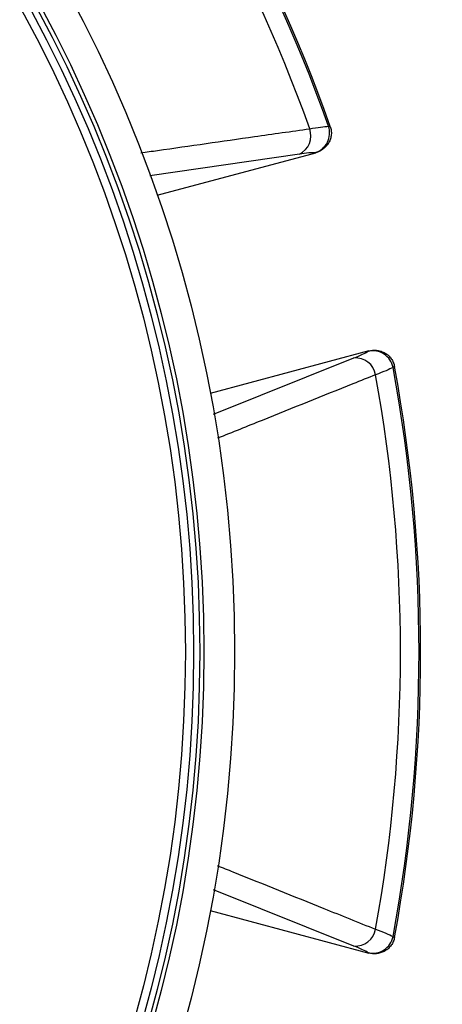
# Model space of a CAD drawing. Header units: millimetres. Extents: x 1308 to 2538, y 1294 to 2524.
# Tile 10 of 13: x 2208 to 2311, y 1823 to 2063. Entities that reach past the tile are written whole.
import ezdxf

# ---------------------------------------------------------------- set-up
doc = ezdxf.new("R2010")
doc.units = ezdxf.units.MM

msp = doc.modelspace()

# ---------------------------------------------------------------- linework, layer by layer
at = {"color": 7, "linetype": 'Continuous', "lineweight": 25}
for p, q in [((2282.98, 2036.96), (2283.4, 2036.95)), ((2241.22, 2020.19), (2279.86, 2030.54)), ((2279.86, 2030.54), (2279.75, 2030.54)), ((2292.8, 1982.24), (2254.16, 1971.89)), ((2292.71, 1982.19), (2292.8, 1982.24)), ((2299.07, 1978.46), (2298.72, 1978.25)), ((2254.16, 1845.97), (2292.8, 1835.61)), ((2298.72, 1839.61), (2299.07, 1839.39)), ((2292.8, 1835.61), (2292.71, 1835.67))]:
    msp.add_line(p, q, dxfattribs=at)
at = {"color": 1, "linetype": 'Continuous', "lineweight": 25}
for p, q in [((2275.87, 2030.2), (2239.38, 2024.91)), ((2254.9, 1966.87), (2289.18, 1980.55)), ((2289.18, 1837.31), (2254.98, 1850.96))]:
    msp.add_line(p, q, dxfattribs=at)
at = {"color": 7, "linetype": 'Continuous', "lineweight": 25}
for radius in [615, 595, 593.6, 590.07, 579, 576, 565, 337.5, 330, 329, 327.5, 325.5]:
    msp.add_circle((1922.59, 1908.93), radius, dxfattribs=at)
for centre, radius, start, end in [((1922.59, 1908.93), 382.46, 19.5579, 40.4421), ((1922.59, 1908.93), 382.85, 19.5357, 40.4643), ((1922.59, 1908.93), 377.94, 19.7071, 40.2929), ((2273.74, 2034.67), 4.95, 295.4889, 20.1288), ((2278.2, 2035.35), 5.05, 287.9062, 18.628), ((2293.77, 1977.25), 5.05, 11.3718, 102.0937), ((2289.57, 1975.61), 4.95, 9.8712, 94.5114), ((1922.59, 1908.93), 377.94, 349.7071, 10.2929), ((1922.59, 1908.93), 382.46, 349.5579, 10.4421), ((1922.59, 1908.93), 382.85, 349.5357, 10.4643), ((2289.57, 1842.25), 4.95, 265.4886, 350.1288), ((2293.77, 1840.61), 5.05, 257.9063, 348.6282)]:
    msp.add_arc(centre, radius, start, end, dxfattribs=at)
at = {"color": 1, "linetype": 'Continuous', "lineweight": 25}
for points, knots in [([(2237.24, 2030.51), (2238.6, 2030.71), (2247.84, 2032.02), (2261.56, 2033.98), (2273.91, 2035.74), (2278.39, 2036.37)], [0, 0, 0, 0, 0.098434, 0.672658, 1, 1, 1, 1]), ([(2294.45, 1976.46), (2292.61, 1975.72), (2283.39, 1972.02), (2270.56, 1966.86), (2259.54, 1962.43), (2255.92, 1960.98)], [0, 0, 0, 0, 0.143715, 0.718575, 1, 1, 1, 1]), ([(2255.88, 1856.9), (2257.15, 1856.39), (2265.81, 1852.91), (2278.67, 1847.74), (2290.25, 1843.09), (2294.45, 1841.4)], [0, 0, 0, 0, 0.098421, 0.672653, 1, 1, 1, 1])]:
    msp.add_open_spline(points, degree=3, knots=knots, dxfattribs=at)
at = {"color": 7, "linetype": 'Continuous', "lineweight": 25}
for points, knots in [([(2278.39, 2036.37), (2279.33, 2036.53), (2281.24, 2036.85), (2282.4, 2036.92), (2282.98, 2036.96)], [0, 0, 0, 0, 0.492649, 1, 1, 1, 1]), ([(2283.4, 2036.95), (2283.51, 2036.62), (2283.59, 2036.29), (2283.68, 2035.61), (2283.69, 2035.26), (2283.63, 2034.58), (2283.56, 2034.25), (2283.41, 2033.75), (2283.34, 2033.59), (2283.21, 2033.28), (2283.06, 2032.97), (2282.87, 2032.68), (2282.67, 2032.4), (2282.56, 2032.26), (2282.22, 2031.88), (2281.97, 2031.65), (2281.43, 2031.23), (2281.13, 2031.05), (2280.52, 2030.75), (2280.19, 2030.63), (2279.86, 2030.54)], [0, 0, 0, 0, 0.125, 0.125, 0.25, 0.25, 0.375, 0.375, 0.4375, 0.4375, 0.5, 0.5625, 0.5625, 0.625, 0.625, 0.75, 0.75, 0.875, 0.875, 1, 1, 1, 1]), ([(2279.75, 2030.54), (2279.27, 2030.54), (2278.29, 2030.52), (2276.69, 2030.31), (2275.87, 2030.2)], [0, 0, 0, 0, 0.492667, 1, 1, 1, 1]), ([(2289.18, 1980.55), (2289.92, 1980.85), (2291.42, 1981.47), (2292.27, 1981.95), (2292.71, 1982.19)], [0, 0, 0, 0, 0.492682, 1, 1, 1, 1]), ([(2292.8, 1982.24), (2293.14, 1982.33), (2293.47, 1982.39), (2293.98, 1982.43), (2294.16, 1982.43), (2294.5, 1982.42), (2294.67, 1982.41), (2295.18, 1982.34), (2295.52, 1982.27), (2296.16, 1982.05), (2296.48, 1981.91), (2297.07, 1981.56), (2297.35, 1981.36), (2297.73, 1981.01), (2297.85, 1980.88), (2298.07, 1980.62), (2298.28, 1980.36), (2298.47, 1980.07), (2298.63, 1979.77), (2298.71, 1979.61), (2298.91, 1979.13), (2299.01, 1978.8), (2299.07, 1978.46)], [0, 0, 0, 0, 0.125, 0.125, 0.1875, 0.1875, 0.25, 0.25, 0.375, 0.375, 0.5, 0.5, 0.625, 0.625, 0.6875, 0.6875, 0.75, 0.8125, 0.8125, 0.875, 0.875, 1, 1, 1, 1]), ([(2298.72, 1978.25), (2298.21, 1977.99), (2297.17, 1977.48), (2295.37, 1976.8), (2294.45, 1976.46)], [0, 0, 0, 0, 0.492649, 1, 1, 1, 1]), ([(2299.07, 1839.39), (2299.01, 1839.05), (2298.91, 1838.73), (2298.64, 1838.1), (2298.48, 1837.79), (2298.08, 1837.23), (2297.86, 1836.97), (2297.48, 1836.62), (2297.34, 1836.51), (2297.07, 1836.31), (2296.78, 1836.12), (2296.48, 1835.96), (2296.17, 1835.82), (2296, 1835.75), (2295.52, 1835.59), (2295.18, 1835.51), (2294.5, 1835.43), (2294.15, 1835.42), (2293.47, 1835.47), (2293.14, 1835.52), (2292.8, 1835.61)], [0, 0, 0, 0, 0.125, 0.125, 0.25, 0.25, 0.375, 0.375, 0.4375, 0.4375, 0.5, 0.5625, 0.5625, 0.625, 0.625, 0.75, 0.75, 0.875, 0.875, 1, 1, 1, 1]), ([(2294.45, 1841.4), (2295.34, 1841.06), (2297.15, 1840.38), (2298.19, 1839.87), (2298.72, 1839.61)], [0, 0, 0, 0, 0.492648, 1, 1, 1, 1]), ([(2292.71, 1835.67), (2292.29, 1835.9), (2291.43, 1836.38), (2289.94, 1837), (2289.18, 1837.31)], [0, 0, 0, 0, 0.492667, 1, 1, 1, 1])]:
    msp.add_open_spline(points, degree=3, knots=knots, dxfattribs=at)

doc.saveas('drawing.dxf')
